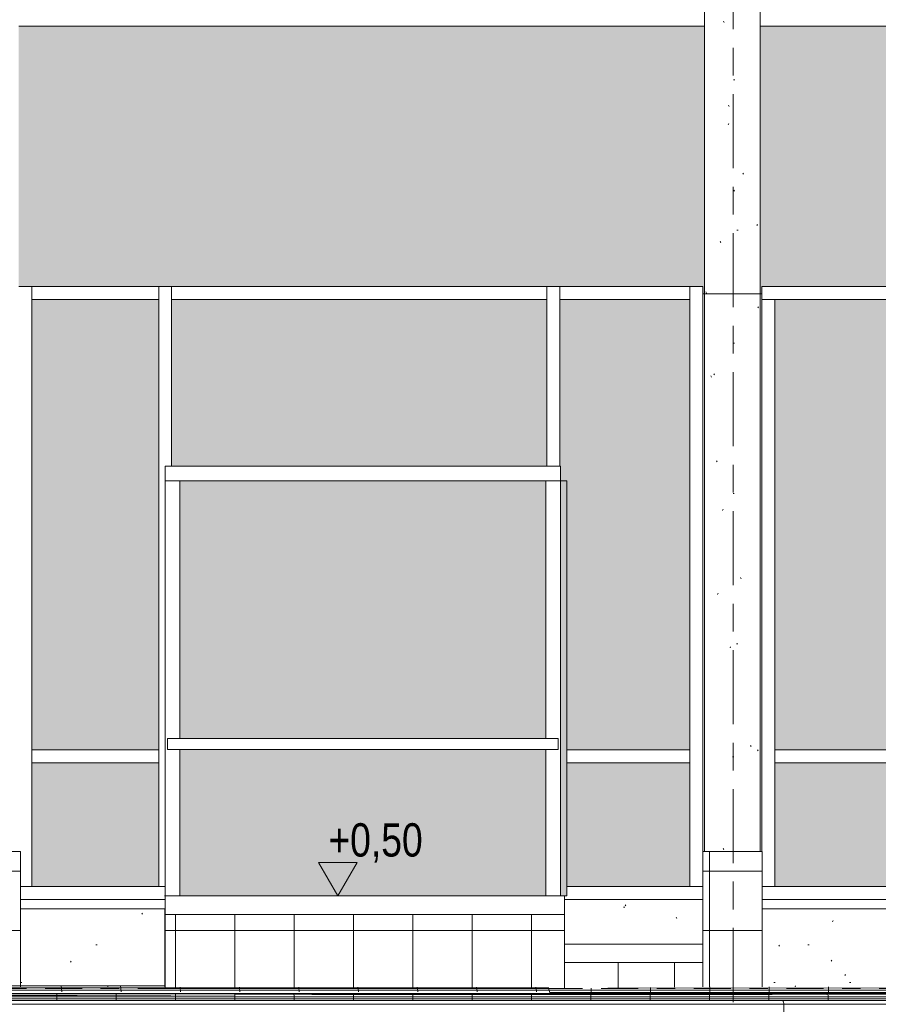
# Model space of a CAD drawing. Header units: metres. Extents: x -32 to 170, y -15 to 869.
# Tile 33 of 66: x -3.87 to 0.77, y -2.88 to 2.43. Entities that reach past the tile are written whole.
import ezdxf

# ---------------------------------------------------------------- set-up
doc = ezdxf.new("R2010")
doc.units = ezdxf.units.M
doc.linetypes.add('_Ebene_', pattern=[0.4, 0.2, -0.1, 0, -0.1])
doc.linetypes.add('_Rasterlinie_', pattern=[0.75, 0.4, -0.1, 0.15, -0.1])
for name, color, linetype, lineweight in [('A_Ebenen', 130, 'Continuous', 5), ('A_Fassade', 113, 'Continuous', 5), ('A_Geschossdecken', 7, 'Continuous', 5), ('A_Geschossdecken_Oberflächenschraffur', 7, 'Continuous', 5), ('A_Hoehenkoten', 124, 'Continuous', 5), ('A_Raster', 128, 'Continuous', 5), ('A_Stuetze-Gr', 151, 'Continuous', 5), ('A_Wand', 244, 'Continuous', 5), ('A_Wände_Oberflächenschraffur', 244, 'Continuous', 5)]:
    doc.layers.add(name, color=color, linetype=linetype, lineweight=lineweight)
doc.styles.add('Arial', font='arial.ttf', dxfattribs={"width": 0.8, "height": 0.18})
pattern_1 = [(0, (-9.746, 18.958), (0.813, 0.203), [0.007, -0.603, 0.007, -0.603, -3.251]), (0, (-9.746, 18.958), (0.813, 0.203), [-1.219, 0.007, -1.212, 0.007, -0.603, -1.422]), (0, (-9.746, 18.958), (0.813, 0.203), [-3.048, 0.007, -0.4, 0.007, -1.009]), (120, (-9.441, 19.06), (-0.5823032, 0.6025787), [0.007, -0.603, 0.007, -0.603, -3.251]), (120, (-9.441, 19.06), (-0.5823032, 0.6025787), [-1.219, 0.007, -1.212, 0.007, -0.603, -1.422]), (120, (-9.441, 19.06), (-0.5823032, 0.6025787), [-3.048, 0.007, -0.4, 0.007, -1.009]), (240, (-9.34, 19.466), (-0.2306968, -0.8055787), [0.007, -0.603, 0.007, -0.603, -3.251]), (240, (-9.34, 19.466), (-0.2306968, -0.8055787), [-1.219, 0.007, -1.212, 0.007, -0.603, -1.422]), (240, (-9.34, 19.466), (-0.2306968, -0.8055787), [-3.048, 0.007, -0.4, 0.007, -1.009])]
pattern_2 = [(0, (-9.746, 18.958), (0, 0.32), []), (90, (-9.746, 18.958), (-0.32, 2e-17), [])]
pattern_3 = [(0, (-2.981, 18.958), (0, 0.32), []), (90, (-2.981, 18.958), (-0.002, 1e-19), [])]
pattern_4 = [(0, (-13.97, 18.958), (0, 0.32), []), (90, (-13.97, 18.958), (-0.303, 2e-17), [])]
pattern_5 = [(359.998, (-9.747, -3.382), (4.19e-07, 0.012), []), (90, (-9.747, -3.382), (-0.32, 2e-17), [])]
pattern_6 = [(0.005, (-9.744, -3.417), (-1.047e-06, 0.012), []), (90, (-9.744, -3.417), (-0.32, 2e-17), [])]
pattern_7 = [(0.005, (-9.744, -3.444), (-1.1345e-06, 0.013), []), (90, (-9.744, -3.444), (-0.32, 2e-17), [])]
pattern_8 = [(359.99, (-9.75, -3.358), (1.92e-06, 0.011), []), (90, (-9.75, -3.358), (-0.32, 2e-17), [])]
pattern_9 = [(0, (-9.746, -3.379), (0, 0.012), []), (90, (-9.746, -3.379), (-0.32, 2e-17), [])]

# ---------------------------------------------------------------- blocks, each defined once
blk = doc.blocks.new('System Panel - Solid-8069820-A')
at = {"layer": 'A_Fassade', "lineweight": 9}
blk.add_hatch(color=10, dxfattribs=at).paths.add_polyline_path([(1.2461, -2.2451), (3.7666, -2.2451), (3.7666, -1.5771), (0.2066, -1.5771), (0.2066, -2.2451), (0.3229, -2.2451)], flags=0)
blk = doc.blocks.new('System Panel - Glazed-8069821-A')
at = {"layer": 'A_Fassade', "lineweight": 9}
blk.add_hatch(color=10, dxfattribs=at).paths.add_polyline_path([(2.0216, -1.5071), (3.7666, -1.5071), (3.7666, 0.9229), (2.0216, 0.9229), (2.0216, 0.5275)], flags=0)
blk = doc.blocks.new('Rectangular Mullion - 70mm x 160mm-8069822-A')
at = {"layer": 'A_Fassade', "color": 250, "lineweight": 9}
for p, q in [((0.1366, 0.9229), (0.1366, 0.9929)), ((1.9866, 0.9929), (0.1366, 0.9929)), ((1.9866, 0.9229), (0.1366, 0.9229))]:
    blk.add_line(p, q, dxfattribs=at)
blk = doc.blocks.new('Rectangular Mullion - 70mm x 160mm-8069824-A')
at = {"layer": 'A_Fassade', "color": 250, "lineweight": 9}
blk.add_line((0.1383, -2.2451), (1.9866, -2.2451), dxfattribs=at)
blk = doc.blocks.new('Rectangular Mullion - 70mm x 160mm-8069825-A')
at = {"layer": 'A_Fassade', "color": 250, "lineweight": 9}
for p, q in [((0.1366, -1.5421), (0.1366, -2.0551)), ((0.2066, -1.5421), (0.2066, -2.2451)), ((0.2066, -2.2451), (0.1383, -2.2451))]:
    blk.add_line(p, q, dxfattribs=at)
blk = doc.blocks.new('Rectangular Mullion - 70mm x 160mm-8069826-A')
at = {"layer": 'A_Fassade', "color": 250, "lineweight": 9}
for p, q in [((0.1366, 0.9229), (0.2066, 0.9229)), ((0.1366, 0.9229), (0.1366, -1.5421)), ((0.2066, 0.9229), (0.2066, -1.5421))]:
    blk.add_line(p, q, dxfattribs=at)
blk = doc.blocks.new('Rectangular Mullion - 70mm x 160mm-8069829-A')
at = {"layer": 'A_Fassade', "color": 250, "lineweight": 9}
for p, q in [((0.2066, -1.5771), (0.2066, -1.5071)), ((1.9866, -1.5071), (0.2066, -1.5071)), ((1.9866, -1.5771), (0.2066, -1.5771))]:
    blk.add_line(p, q, dxfattribs=at)
blk = doc.blocks.new('System Panel - Solid-8069833-A')
at = {"layer": 'A_Fassade', "lineweight": 9}
blk.add_hatch(color=10, dxfattribs=at).paths.add_polyline_path([(-0.6002, -2.2451), (-0.2517, -2.2451), (-0.2517, -1.5771), (-0.915, -1.5771), (-0.915, -2.2451)], flags=0)
blk = doc.blocks.new('System Panel - Glazed center-8069834-A')
at = {"layer": 'A_Fassade', "lineweight": 9}
blk.add_hatch(color=10, dxfattribs=at).paths.add_polyline_path([(-0.6002, -1.5071), (-0.2517, -1.5071), (-0.2517, 0.9229), (-0.9534, 0.9229), (-0.9534, 0.0249), (-0.9487, 0.0249), (-0.9487, -0.0551), (-0.915, -0.0551), (-0.915, -1.5071)], flags=0)
blk = doc.blocks.new('Rectangular Mullion - 70mm x 160mm-8069835-A')
at = {"layer": 'A_Fassade', "color": 250, "lineweight": 9}
for p, q in [((-0.9534, 0.9229), (-0.9534, 0.9929)), ((-0.2517, 0.9929), (-0.9534, 0.9929)), ((-0.2517, 0.9929), (-0.2517, 0.9229)), ((-0.2517, 0.9229), (-0.9534, 0.9229))]:
    blk.add_line(p, q, dxfattribs=at)
blk = doc.blocks.new('Rectangular Mullion - 70mm x 160mm-8069836-A')
at = {"layer": 'A_Fassade', "color": 250, "lineweight": 9}
for p, q in [((-1.0234, 0.9929), (-0.9534, 0.9929)), ((-1.0234, 0.9929), (-1.0234, 0.0249)), ((-0.9534, 0.9929), (-0.9534, 0.0249))]:
    blk.add_line(p, q, dxfattribs=at)
blk = doc.blocks.new('Rectangular Mullion - 70mm x 160mm-8069837-A')
at = {"layer": 'A_Fassade', "color": 250, "lineweight": 9}
for p, q in [((-0.2517, 0.9929), (-0.1817, 0.9929)), ((-0.2517, -1.5421), (-0.2517, 0.9929)), ((-0.1817, -1.5421), (-0.1817, 0.9929))]:
    blk.add_line(p, q, dxfattribs=at)
blk = doc.blocks.new('Rectangular Mullion - 70mm x 160mm-V20-A')
at = {"layer": 'A_Fassade', "color": 250, "lineweight": 9}
for p, q in [((-0.2517, -2.2451), (-0.2517, -1.5421)), ((-0.1817, -2.0551), (-0.1817, -1.5421)), ((-0.1817, -2.2451), (-0.2517, -2.2451))]:
    blk.add_line(p, q, dxfattribs=at)
blk = doc.blocks.new('Rectangular Mullion - 70mm x 160mm-8069838-A')
at = {"layer": 'A_Fassade', "color": 250, "lineweight": 9}
for p, q in [((-0.915, -2.2451), (-0.1817, -2.2451)), ((-0.9272, -2.3151), (-0.1817, -2.3151))]:
    blk.add_line(p, q, dxfattribs=at)
blk = doc.blocks.new('Rectangular Mullion - 70mm x 160mm-8069839-A')
at = {"layer": 'A_Fassade', "color": 250, "lineweight": 9}
for p, q in [((-0.2517, -1.5071), (-0.915, -1.5071)), ((-0.2517, -1.5071), (-0.2517, -1.5771)), ((-0.2517, -1.5771), (-0.915, -1.5771))]:
    blk.add_line(p, q, dxfattribs=at)
blk = doc.blocks.new('System Panel - Solid-8069932-A')
at = {"layer": 'A_Fassade', "lineweight": 9}
blk.add_hatch(color=10, dxfattribs=at).paths.add_polyline_path([(-3.1169, -2.2451), (-3.1169, -1.5771), (-3.8017, -1.5771), (-3.8017, -2.2451), (-3.3698, -2.2451)], flags=0)
blk = doc.blocks.new('System Panel - Glazed center-8069933-A')
at = {"layer": 'A_Fassade', "lineweight": 9}
blk.add_hatch(color=10, dxfattribs=at).paths.add_polyline_path([(-3.1169, -1.5071), (-3.1169, 0.9229), (-3.8017, 0.9229), (-3.8017, -1.5071), (-3.3698, -1.5071)], flags=0)
blk = doc.blocks.new('Rectangular Mullion - 70mm x 160mm-8069934-A')
at = {"layer": 'A_Fassade', "color": 250, "lineweight": 9}
for p, q in [((-3.8017, 0.9229), (-3.8017, 0.9929)), ((-3.1169, 0.9929), (-3.8017, 0.9929)), ((-3.1169, 0.9929), (-3.1169, 0.9229)), ((-3.1169, 0.9229), (-3.8017, 0.9229))]:
    blk.add_line(p, q, dxfattribs=at)
blk = doc.blocks.new('Rectangular Mullion - 70mm x 160mm-V21-A')
at = {"layer": 'A_Fassade', "color": 250, "lineweight": 9}
for p, q in [((-3.8017, -1.5421), (-3.8017, -2.2451)), ((-3.8017, -2.2451), (-3.8617, -2.2451))]:
    blk.add_line(p, q, dxfattribs=at)
blk = doc.blocks.new('Rectangular Mullion - 70mm x 160mm-V22-A')
at = {"layer": 'A_Fassade', "color": 250, "lineweight": 9}
for p, q in [((-3.8717, 0.9929), (-3.8017, 0.9929)), ((-3.8017, 0.9929), (-3.8017, -1.5421))]:
    blk.add_line(p, q, dxfattribs=at)
blk = doc.blocks.new('Rectangular Mullion - 70mm x 160mm-V23-A')
at = {"layer": 'A_Fassade', "color": 250, "lineweight": 9}
for p, q in [((-3.1169, 0.9929), (-3.0469, 0.9929)), ((-3.1169, -1.5421), (-3.1169, 0.9929)), ((-3.0469, 0.0249), (-3.0469, 0.9929))]:
    blk.add_line(p, q, dxfattribs=at)
blk = doc.blocks.new('Rectangular Mullion - 70mm x 160mm-V24-A')
at = {"layer": 'A_Fassade', "color": 250, "lineweight": 9}
for p, q in [((-3.1169, -2.2451), (-3.1169, -1.5421)), ((-3.0819, -2.2451), (-3.1169, -2.2451))]:
    blk.add_line(p, q, dxfattribs=at)
blk = doc.blocks.new('Rectangular Mullion - 70mm x 160mm-8069935-A')
at = {"layer": 'A_Fassade', "color": 250, "lineweight": 9}
blk.add_line((-3.8617, -2.2451), (-3.0819, -2.2451), dxfattribs=at)
blk = doc.blocks.new('Rectangular Mullion - 70mm x 160mm-8069936-A')
at = {"layer": 'A_Fassade', "color": 250, "lineweight": 9}
for p, q in [((-3.8017, -1.5771), (-3.8017, -1.5071)), ((-3.1169, -1.5071), (-3.8017, -1.5071)), ((-3.1169, -1.5071), (-3.1169, -1.5771)), ((-3.1169, -1.5771), (-3.8017, -1.5771))]:
    blk.add_line(p, q, dxfattribs=at)
blk = doc.blocks.new('Floors 1 - Floors 1-8100432-A')
at = {"layer": 'A_Geschossdecken', "color": 250, "lineweight": 9}
for p, q in [((0.2444, -2.859), (-11.7034, -2.859)), ((1.0328, -2.859), (0.2444, -2.859)), ((-11.7152, -2.8801), (0.2563, -2.8801)), ((0.2563, -2.8801), (1.021, -2.8801))]:
    blk.add_line(p, q, dxfattribs=at)
blk.add_open_spline([(0.2494, -2.8613), (0.2491, -2.8609), (0.2485, -2.8603), (0.2475, -2.8598), (0.2468, -2.8594), (0.246, -2.8592), (0.2452, -2.859), (0.2444, -2.859), (0.2439, -2.859), (0.2436, -2.859)], degree=3, knots=[0, 0, 0, 0, 0.1666667, 0.25, 0.3333333, 0.4166667, 0.5, 0.5833333, 0.6666667, 0.6666667, 0.6666667, 0.6666667], dxfattribs=at)
for points in [[(0.2452, -2.859), (0.245, -2.859), (0.2444, -2.859), (0.2439, -2.859), (0.2436, -2.859)], [(0.2563, -2.8801), (0.2563, -2.8778), (0.2558, -2.8733), (0.2534, -2.8668), (0.2509, -2.863), (0.2494, -2.8613)]]:
    blk.add_open_spline(points, degree=3, dxfattribs=at)
blk = doc.blocks.new('System Panel - Solid Cabin-8070337-A')
at = {"layer": 'A_Fassade', "lineweight": 9}
blk.add_hatch(color=10, dxfattribs=at).paths.add_polyline_path([(-1.9094, -2.2951), (-1.0288, -2.2951), (-1.0288, -1.5051), (-3.0019, -1.5051), (-3.0019, -2.2951), (-2.4466, -2.2951)], flags=0)
at = {"layer": 'A_Fassade', "color": 250, "lineweight": 9}
blk.add_line((-3.0019, -2.2951), (-1.9094, -2.2951), dxfattribs=at)
blk = doc.blocks.new('Rectangular Mullion - 80mm x 120mm-8070340-A')
at = {"layer": 'A_Fassade', "color": 250, "lineweight": 9}
for p, q in [((-3.0819, -1.4751), (-3.0819, -0.0551)), ((-3.0019, -0.0551), (-3.0019, -1.4451))]:
    blk.add_line(p, q, dxfattribs=at)
blk = doc.blocks.new('System Panel - Glazed-8070346-A')
at = {"layer": 'A_Fassade', "lineweight": 9}
blk.add_hatch(color=10, dxfattribs=at).paths.add_polyline_path([(-1.5234, -1.4451), (-1.0289, -1.4451), (-1.0289, -0.0551), (-3.0019, -0.0551), (-3.0019, -1.4451), (-2.4466, -1.4451)], flags=0)
blk = doc.blocks.new('Rectangular Mullion - 80mm x 120mm-8070348-A')
at = {"layer": 'A_Fassade', "color": 250, "lineweight": 9}
for p, q in [((-3.0819, -2.2951), (-3.0819, -1.4751)), ((-3.0019, -1.5051), (-3.0019, -2.2951)), ((-3.0019, -2.2951), (-3.0819, -2.2951))]:
    blk.add_line(p, q, dxfattribs=at)
blk = doc.blocks.new('Rectangular Mullion - 60mm x 60mm-8070351-A')
at = {"layer": 'A_Fassade', "color": 250, "lineweight": 9}
for p, q in [((-3.0694, -1.5051), (-3.0694, -1.4451)), ((-0.9612, -1.4451), (-3.0694, -1.4451)), ((-0.9612, -1.4451), (-0.9612, -1.5051)), ((-0.9612, -1.5051), (-3.0694, -1.5051))]:
    blk.add_line(p, q, dxfattribs=at)
blk = doc.blocks.new('Fassade - TU DF 1 - mit Mittelpfosten Kabine - Fassade - TU DF 1 - mit Panikstange-8070354-A')
at = {"layer": 'A_Fassade', "lineweight": 9}
blk.add_hatch(color=10, dxfattribs=at).paths.add_polyline_path([(-0.9272, -2.2951), (-0.915, -2.2951), (-0.915, -0.0551), (-0.9488, -0.0551), (-0.9488, -2.2951)], flags=0)
at = {"layer": 'A_Fassade', "color": 250, "lineweight": 9}
for p, q in [((-0.9487, -0.0551), (-0.915, -0.0551)), ((-0.915, -0.0551), (-0.915, -2.2951)), ((-0.915, -2.2951), (-0.9272, -2.2951))]:
    blk.add_line(p, q, dxfattribs=at)
blk = doc.blocks.new('Rectangular Mullion - 80mm x 80mm-8070604-A')
at = {"layer": 'A_Fassade', "color": 250, "lineweight": 9}
for p, q in [((-3.0819, 0.0249), (-3.0819, -0.0551)), ((-0.9487, 0.0249), (-3.0819, 0.0249)), ((-0.9487, -0.0551), (-0.9487, 0.0249)), ((-0.9487, -0.0551), (-3.0819, -0.0551))]:
    blk.add_line(p, q, dxfattribs=at)
blk = doc.blocks.new('Rectangular Mullion - 80mm x 80mm-8070605-A')
at = {"layer": 'A_Fassade', "color": 250, "lineweight": 9}
blk.add_line((-3.0819, -0.0551), (-3.0819, 0.0249), dxfattribs=at)
blk = doc.blocks.new('Rectangular Mullion - 80mm x 120mm-8070360-A')
at = {"layer": 'A_Fassade', "color": 250, "lineweight": 9}
for p, q in [((-1.0288, -1.4451), (-1.0288, -0.0551)), ((-0.9488, -0.0551), (-0.9488, -2.2951)), ((-1.0288, -2.2951), (-1.0288, -1.5051)), ((-0.9488, -2.2951), (-1.0288, -2.2951))]:
    blk.add_line(p, q, dxfattribs=at)
blk = doc.blocks.new('System Panel - Glazed center-8070363-A')
at = {"layer": 'A_Fassade', "lineweight": 9}
blk.add_hatch(color=10, dxfattribs=at).paths.add_polyline_path([(-2.4466, 0.0249), (-1.0234, 0.0249), (-1.0234, 0.9229), (-3.0469, 0.9229), (-3.0469, 0.0249), (-3.0019, 0.0249)], flags=0)
blk = doc.blocks.new('Rectangular Mullion - 70mm x 160mm-8070364-A')
at = {"layer": 'A_Fassade', "color": 250, "lineweight": 9}
for p, q in [((-3.0469, 0.9229), (-3.0469, 0.9929)), ((-1.0234, 0.9929), (-3.0469, 0.9929)), ((-1.0234, 0.9929), (-1.0234, 0.9229)), ((-1.0234, 0.9229), (-3.0469, 0.9229))]:
    blk.add_line(p, q, dxfattribs=at)
blk = doc.blocks.new('FP_72-A')
at = {"layer": 'A_Geschossdecken_Oberflächenschraffur', "color": 9}
for p, q in [((-14.0569, -2.7795), (-3.0829, -2.7796)), ((-14.0569, -2.7795), (-3.0829, -2.7796)), ((-14.0569, -2.7917), (-1.0117, -2.7919)), ((-14.0569, -2.7917), (-1.0117, -2.7919)), ((-14.0569, -2.804), (-1.008, -2.8043)), ((-14.0569, -2.804), (-1.008, -2.8043)), ((-3.6392, -2.8135), (-3.6424, -2.7781)), ((-3.6392, -2.8135), (-3.6424, -2.7781)), ((-3.319, -2.8135), (-3.3224, -2.7781)), ((-3.319, -2.8135), (-3.3224, -2.7781)), ((-2.9988, -2.8135), (-3.0015, -2.7878)), ((-2.9988, -2.8135), (-3.0015, -2.7878)), ((-2.6786, -2.8135), (-2.6815, -2.7878)), ((-2.6786, -2.8135), (-2.6815, -2.7878)), ((-2.3585, -2.8135), (-2.3616, -2.7878)), ((-2.3585, -2.8135), (-2.3616, -2.7878)), ((-2.0383, -2.8135), (-2.0416, -2.7878)), ((-2.0383, -2.8135), (-2.0416, -2.7878)), ((-1.7181, -2.8135), (-1.7216, -2.7878)), ((-1.7181, -2.8135), (-1.7216, -2.7878)), ((-1.398, -2.8135), (-1.4016, -2.7878)), ((-1.398, -2.8135), (-1.4016, -2.7878)), ((-1.0778, -2.8135), (-1.0816, -2.7878)), ((-1.0778, -2.8135), (-1.0816, -2.7878))]:
    blk.add_line(p, q, dxfattribs=at)
blk = doc.blocks.new('Höhenkoten - leer-6237472-A')
at = {"layer": 'A_Hoehenkoten'}
for p, q in [((-22.0251, -3.4351), (-21.8172, -3.4351)), ((-21.9212, -3.6151), (-22.0251, -3.4351)), ((-21.9212, -3.6151), (-21.8172, -3.4351))]:
    blk.add_line(p, q, dxfattribs=at)

msp = doc.modelspace()

# ---------------------------------------------------------------- hatches: boundary and pattern name
at = {"layer": 'A_Geschossdecken_Oberflächenschraffur'}
h = msp.add_hatch(dxfattribs=at)
h.set_pattern_fill('FP_42', color=9, style=0, pattern_type=2)
h.set_pattern_definition(pattern_6)
h.paths.add_polyline_path([(-1.0051, -2.821), (10.0163, -2.8195), (1.2461, -2.7853), (-0.2561, -2.7865), (-0.9289, -2.7951), (-1.0131, -2.7951), (-1.0053, -2.8207)], flags=0)
h = msp.add_hatch(dxfattribs=at)
h.set_pattern_fill('FP_42', color=9, style=0, pattern_type=2)
h.set_pattern_definition(pattern_6)
h.paths.add_polyline_path([(-1.0051, -2.821), (10.0163, -2.8195), (1.2461, -2.7853), (-0.2561, -2.7865), (-0.9289, -2.7951), (-1.0131, -2.7951), (-1.0053, -2.8207)], flags=0)
h = msp.add_hatch(dxfattribs=at)
h.set_pattern_fill('FP_41', color=9, style=0, pattern_type=2)
h.set_pattern_definition(pattern_5)
h.paths.add_polyline_path([(-13.9725, -2.8801), (-13.5319, -2.8781), (-13.5037, -2.859), (-13.5005, -2.859), (-13.0631, -2.859), (-11.7072, -2.8601), (-11.7086, -2.8613), (-11.7072, -2.8602), (-11.7042, -2.859), (-9.3487, -2.859), (-1.0618, -2.821), (-14.0567, -2.8209), (-13.9863, -2.8704)], flags=0)
h = msp.add_hatch(dxfattribs=at)
h.set_pattern_fill('FP_41', color=9, style=0, pattern_type=2)
h.set_pattern_definition(pattern_5)
h.paths.add_polyline_path([(-13.9725, -2.8801), (-13.5319, -2.8781), (-13.5037, -2.859), (-13.5005, -2.859), (-13.0631, -2.859), (-11.7072, -2.8601), (-11.7086, -2.8613), (-11.7072, -2.8602), (-11.7042, -2.859), (-9.3487, -2.859), (-1.0618, -2.821), (-14.0567, -2.8209), (-13.9863, -2.8704)], flags=0)
h = msp.add_hatch(dxfattribs=at)
h.set_pattern_fill('FP_53', color=9, style=0, pattern_type=2)
h.set_pattern_definition(pattern_9)
h.paths.add_polyline_path([(-13.5347, -2.8801), (-13.5319, -2.8781), (-13.9725, -2.8801), (-13.6127, -2.8801)], flags=0)
h.paths.add_polyline_path([(12.0478, -2.8801), (11.5787, -2.878), (11.5817, -2.8801), (12.0327, -2.8801)], flags=0)
h.paths.add_polyline_path([(-11.7154, -2.8801), (-11.7152, -2.8801), (-11.7152, -2.8784)], flags=0)
h.paths.add_polyline_path([(1.021, -2.8801), (1.0212, -2.8801), (1.022, -2.8733), (1.0243, -2.867), (1.0306, -2.8594), (1.0322, -2.859), (7.3935, -2.859), (-1.0618, -2.8213), (-9.3487, -2.859), (1.0292, -2.8601), (1.0278, -2.8613), (1.0239, -2.8676), (1.0217, -2.8741), (1.0212, -2.8784)], flags=0)
h = msp.add_hatch(dxfattribs=at)
h.set_pattern_fill('FP_53', color=9, style=0, pattern_type=2)
h.set_pattern_definition(pattern_9)
h.paths.add_polyline_path([(-13.5347, -2.8801), (-13.5319, -2.8781), (-13.9725, -2.8801), (-13.6127, -2.8801)], flags=0)
h.paths.add_polyline_path([(12.0478, -2.8801), (11.5787, -2.878), (11.5817, -2.8801), (12.0327, -2.8801)], flags=0)
h.paths.add_polyline_path([(-11.7154, -2.8801), (-11.7152, -2.8801), (-11.7152, -2.8784)], flags=0)
h.paths.add_polyline_path([(1.021, -2.8801), (1.0212, -2.8801), (1.022, -2.8733), (1.0243, -2.867), (1.0306, -2.8594), (1.0322, -2.859), (7.3935, -2.859), (-1.0618, -2.8213), (-9.3487, -2.859), (1.0292, -2.8601), (1.0278, -2.8613), (1.0239, -2.8676), (1.0217, -2.8741), (1.0212, -2.8784)], flags=0)
h = msp.add_hatch(dxfattribs=at)
h.set_pattern_fill('FP_49', color=9, style=0, pattern_type=2)
h.set_pattern_definition(pattern_7)
h.paths.add_polyline_path([(10.1632, -2.8401), (10.1712, -2.8201), (-0.6002, -2.8217), (10.0163, -2.8398)], flags=0)
h = msp.add_hatch(dxfattribs=at)
h.set_pattern_fill('FP_49', color=9, style=0, pattern_type=2)
h.set_pattern_definition(pattern_7)
h.paths.add_polyline_path([(10.1632, -2.8401), (10.1712, -2.8201), (-0.6002, -2.8217), (10.0163, -2.8398)], flags=0)
h = msp.add_hatch(dxfattribs=at)
h.set_pattern_fill('FP_51', color=9, style=0, pattern_type=2)
h.set_pattern_definition(pattern_8)
h.paths.add_polyline_path([(12.0478, -2.8801), (11.5673, -2.8699), (11.5787, -2.878), (12.0327, -2.88)], flags=0)
h.paths.add_polyline_path([(9.7683, -2.859), (11.0558, -2.859), (10.1632, -2.8401), (-0.6002, -2.8229), (7.3935, -2.859), (9.766, -2.859)], flags=0)
h = msp.add_hatch(dxfattribs=at)
h.set_pattern_fill('FP_51', color=9, style=0, pattern_type=2)
h.set_pattern_definition(pattern_8)
h.paths.add_polyline_path([(12.0478, -2.8801), (11.5673, -2.8699), (11.5787, -2.878), (12.0327, -2.88)], flags=0)
h.paths.add_polyline_path([(9.7683, -2.859), (11.0558, -2.859), (10.1632, -2.8401), (-0.6002, -2.8229), (7.3935, -2.859), (9.766, -2.859)], flags=0)
at = {"layer": 'A_Stuetze-Gr'}
h = msp.add_hatch(dxfattribs=at)
h.set_pattern_fill('FP_1', style=0, pattern_type=2)
h.set_pattern_definition(pattern_1)
h.paths.add_polyline_path([(0.1283, 0.9549), (0.1283, 6.1449), (-0.1717, 6.1449), (-0.1717, 0.9549)], flags=0)
h = msp.add_hatch(dxfattribs=at)
h.set_pattern_fill('FP_1', style=0, pattern_type=2)
h.set_pattern_definition(pattern_1)
h.paths.add_polyline_path([(-0.1717, -2.0551), (0.1283, -2.0551), (0.1283, 0.9549), (-0.1717, 0.9549), (-0.1717, -1.2449)], flags=0)
at = {"layer": 'A_Wände_Oberflächenschraffur'}
h = msp.add_hatch(dxfattribs=at)
h.set_pattern_fill('FP_1', style=0, pattern_type=2)
h.set_pattern_definition(pattern_1)
h.paths.add_polyline_path([(-13.0631, 0.9549), (-12.7816, 0.9549), (-12.7816, 0.9849), (-14.3441, 0.9849), (-14.3441, 0.9549), (-13.5247, 0.9549)], flags=0)
h.paths.add_polyline_path([(-16.7572, 0.9549), (-16.3156, 0.9549), (-16.3156, 0.9849), (-16.7572, 0.9849)], flags=0)
h.paths.add_polyline_path([(-12.6015, 0.9549), (-12.1745, 0.9549), (-12.1745, 1.931), (-14.6566, 1.6549), (-14.7392, 1.6549), (-14.8004, 1.0249), (-12.7566, 1.0242), (-12.7566, 0.9849), (-12.7456, 0.9849), (-12.7456, 0.9549)], flags=0)
h.paths.add_polyline_path([(-7.8766, 0.9549), (-7.8655, 0.9549), (-7.8655, 0.9929), (-4.1717, 0.9929), (-4.1717, 2.3986), (-7.8766, 2.3986), (-7.8766, 0.9929)], flags=0)
h.paths.add_polyline_path([(12.7255, 0.9549), (12.7255, 6.1449), (12.7178, 6.1449), (12.7178, 2.3986), (8.1316, 2.3986), (8.1316, 0.9549), (12.7155, 0.9549)], flags=0)
h.paths.add_polyline_path([(-16.2906, 0.9549), (-16.159, 0.9549), (-16.1621, 0.9849), (-16.2906, 0.9849)], flags=0)
h.paths.add_polyline_path([(-15.4122, 0.9549), (-15.2081, 0.9549), (-15.2038, 0.9849), (-15.7615, 0.9849), (-15.7571, 0.9549), (-15.4897, 0.9549)], flags=0)
h.paths.add_polyline_path([(4.1398, 0.9549), (4.1398, 0.9929), (7.8316, 0.9929), (7.8316, 2.3986), (4.1316, 2.3986), (4.1316, 0.9549)], flags=0)
h.paths.add_polyline_path([(-14.3691, 0.9549), (-14.3691, 0.9849), (-14.5031, 0.9849), (-14.5031, 0.9549), (-14.4479, 0.9549)], flags=0)
h.paths.add_polyline_path([(-14.8072, 0.9549), (-14.5281, 0.9549), (-14.5281, 0.9849), (-14.8043, 0.9849)], flags=0)
h.paths.add_polyline_path([(0.1366, 0.9549), (0.1366, 0.9929), (3.8316, 0.9929), (3.8316, 2.3986), (0.1283, 2.3986), (0.1283, 0.9549)], flags=0)
h.paths.add_polyline_path([(-0.1817, 0.9549), (-0.1717, 0.9549), (-0.1717, 2.3986), (-3.8717, 2.3986), (-3.8717, 0.9929), (-0.1817, 0.9929)], flags=0)
h.paths.add_polyline_path([(-11.6783, 0.9929), (-8.1766, 0.9929), (-8.1766, 2.3986), (-11.8745, 2.3986), (-11.8745, 2.1049), (-11.5103, 2.1049), (-11.5103, 2.0049), (-11.8745, 1.9644), (-11.8745, 0.9929)], flags=0)
h.paths.add_polyline_path([(-16.2942, 1.0249), (-16.1662, 1.0249), (-16.2472, 1.8209), (-16.7572, 1.8958), (-16.7572, 1.0249), (-16.7558, 1.0249)], flags=0)
h.paths.add_polyline_path([(-15.371, 1.0249), (-15.1979, 1.0249), (-15.1061, 1.6549), (-15.1166, 1.6549), (-15.8774, 1.7666), (-15.7675, 1.0249), (-15.4897, 1.0249)], flags=0)
h.paths.add_polyline_path([(-13.5247, 2.1049), (-12.1745, 2.1049), (-12.1745, 2.3986), (-13.8743, 2.3986), (-13.8743, 2.1049)], flags=0)
h.paths.add_polyline_path([(-16.7572, 2.1049), (-16.2761, 2.1049), (-16.306, 2.3986), (-16.7572, 2.3986), (-16.7572, 2.2999)], flags=0)
h.paths.add_polyline_path([(-13.9028, 2.1049), (-13.9028, 2.3986), (-14.667, 2.3986), (-14.6955, 2.1049), (-14.4479, 2.1049)], flags=0)
h.paths.add_polyline_path([(-15.7528, 2.1049), (-15.7528, 2.3986), (-15.971, 2.3986), (-15.9275, 2.1049), (-15.825, 2.1049)], flags=0)
h.paths.add_polyline_path([(-15.7243, 2.1049), (-15.0405, 2.1049), (-14.9977, 2.3986), (-15.7243, 2.3986), (-15.7243, 2.2999)], flags=0)
h = msp.add_hatch(dxfattribs=at)
h.set_pattern_fill('FP_13', color=133, style=0, pattern_type=2)
h.set_pattern_definition(pattern_2)
h.paths.add_polyline_path([(-3.8617, -2.7866), (-3.8617, -2.0551), (-4.1717, -2.0551), (-4.1717, -2.7866), (-3.9691, -2.7866)], flags=0)
h = msp.add_hatch(dxfattribs=at)
h.set_pattern_fill('FP_13', color=133, style=0, pattern_type=2)
h.set_pattern_definition(pattern_2)
h.paths.add_polyline_path([(-3.8617, -2.7866), (-3.8617, -2.0551), (-4.1717, -2.0551), (-4.1717, -2.7866), (-3.9691, -2.7866)], flags=0)
h = msp.add_hatch(dxfattribs=at)
h.set_pattern_fill('FP_13', color=133, style=0, pattern_type=2)
h.set_pattern_definition(pattern_2)
h.paths.add_polyline_path([(-0.1817, -2.7865), (-0.1717, -2.7864), (-0.1717, -2.0551), (-0.1817, -2.0551), (-0.1817, -2.7864)], flags=0)
h = msp.add_hatch(dxfattribs=at)
h.set_pattern_fill('FP_13', color=133, style=0, pattern_type=2)
h.set_pattern_definition(pattern_2)
h.paths.add_polyline_path([(-0.1817, -2.7865), (-0.1717, -2.7864), (-0.1717, -2.0551), (-0.1817, -2.0551), (-0.1817, -2.7864)], flags=0)
h = msp.add_hatch(dxfattribs=at)
h.set_pattern_fill('FP_13', color=133, style=0, pattern_type=2)
h.set_pattern_definition(pattern_2)
h.paths.add_polyline_path([(-0.1717, -2.7865), (0.1383, -2.7864), (0.1383, -2.0551), (-0.1717, -2.0551), (-0.1717, -2.7864)], flags=0)
h = msp.add_hatch(dxfattribs=at)
h.set_pattern_fill('FP_13', color=133, style=0, pattern_type=2)
h.set_pattern_definition(pattern_2)
h.paths.add_polyline_path([(-0.1717, -2.7865), (0.1383, -2.7864), (0.1383, -2.0551), (-0.1717, -2.0551), (-0.1717, -2.7864)], flags=0)
h = msp.add_hatch(dxfattribs=at)
h.set_pattern_fill('FP_1', style=0, pattern_type=2)
h.set_pattern_definition(pattern_1)
h.paths.add_polyline_path([(-0.9272, -2.5551), (-0.1817, -2.5551), (-0.1817, -2.3151), (-0.9272, -2.3151), (-0.9272, -2.3951)], flags=0)
h = msp.add_hatch(dxfattribs=at)
h.set_pattern_fill('FP_1', style=0, pattern_type=2)
h.set_pattern_definition(pattern_1)
h.paths.add_polyline_path([(-3.0837, -2.7856), (-3.0837, -2.3651), (-3.8617, -2.3651), (-3.8617, -2.7856), (-3.3698, -2.7856)], flags=0)
h = msp.add_hatch(dxfattribs=at)
h.set_pattern_fill('FP_1', style=0, pattern_type=2)
h.set_pattern_definition(pattern_1)
h.paths.add_polyline_path([(0.1383, -2.7854), (3.8216, -2.785), (3.8216, -2.3651), (0.1383, -2.3651), (0.1383, -2.7852)], flags=0)
h = msp.add_hatch(dxfattribs=at)
h.set_pattern_fill('FP_13', color=133, style=0, pattern_type=2)
h.set_pattern_definition(pattern_2)
h.paths.add_polyline_path([(-1.5234, -2.7951), (-1.0472, -2.7951), (-1.0472, -2.3951), (-3.0822, -2.3951), (-3.0822, -2.7951), (-2.4466, -2.7951)], flags=0)
h = msp.add_hatch(dxfattribs=at)
h.set_pattern_fill('FP_13', color=133, style=0, pattern_type=2)
h.set_pattern_definition(pattern_2)
h.paths.add_polyline_path([(-1.5234, -2.7951), (-1.0472, -2.7951), (-1.0472, -2.3951), (-3.0822, -2.3951), (-3.0822, -2.7951), (-2.4466, -2.7951)], flags=0)
h = msp.add_hatch(dxfattribs=at)
h.set_pattern_fill('FP_13', color=133, style=0, pattern_type=2)
h.set_pattern_definition(pattern_2)
h.paths.add_polyline_path([(-1.0472, -2.7951), (-0.9272, -2.7949), (-0.9272, -2.3951), (-1.0472, -2.3951), (-1.0472, -2.7949)], flags=0)
h = msp.add_hatch(dxfattribs=at)
h.set_pattern_fill('FP_13', color=133, style=0, pattern_type=2)
h.set_pattern_definition(pattern_2)
h.paths.add_polyline_path([(-1.0472, -2.7951), (-0.9272, -2.7949), (-0.9272, -2.3951), (-1.0472, -2.3951), (-1.0472, -2.7949)], flags=0)
h = msp.add_hatch(dxfattribs=at)
h.set_pattern_fill('FP_21', color=133, style=0, pattern_type=2)
h.set_pattern_definition(pattern_4)
h.paths.add_polyline_path([(-0.9114, -2.7951), (-0.1817, -2.7854), (-0.1817, -2.6551), (-0.9272, -2.6551), (-0.9272, -2.7951)], flags=0)
h = msp.add_hatch(dxfattribs=at)
h.set_pattern_fill('FP_21', color=133, style=0, pattern_type=2)
h.set_pattern_definition(pattern_4)
h.paths.add_polyline_path([(-0.9114, -2.7951), (-0.1817, -2.7854), (-0.1817, -2.6551), (-0.9272, -2.6551), (-0.9272, -2.7951)], flags=0)
h = msp.add_hatch(dxfattribs=at)
h.set_pattern_fill('FP_20', color=133, style=0, pattern_type=2)
h.set_pattern_definition(pattern_3)
h.paths.add_polyline_path([(-3.0822, -2.7951), (-3.0822, -2.7951), (-3.0829, -2.7907)], flags=0)
h = msp.add_hatch(dxfattribs=at)
h.set_pattern_fill('FP_20', color=133, style=0, pattern_type=2)
h.set_pattern_definition(pattern_3)
h.paths.add_polyline_path([(-3.0822, -2.7951), (-3.0822, -2.7951), (-3.0829, -2.7907)], flags=0)

# ---------------------------------------------------------------- linework, layer by layer
at = {"layer": 'A_Ebenen', "color": 170, "linetype": '_Ebene_', "lineweight": 9}
msp.add_line((21.9701, -2.7951), (-24.9286, -2.7951), dxfattribs=at)
at = {"layer": 'A_Geschossdecken', "color": 250, "lineweight": 9}
for p, q in [((-3.8617, -2.3151), (-3.0837, -2.3151)), ((-3.0862, -2.2951), (-3.0822, -2.2951)), ((-3.0822, -2.2951), (-3.0822, -2.3951)), ((-1.9094, -2.2951), (-1.0288, -2.2951)), ((-0.9488, -2.2951), (-0.9272, -2.2951)), ((-0.9272, -2.2951), (-0.9272, -2.3951)), ((0.1383, -2.3151), (3.8216, -2.3151)), ((3.8216, -2.3651), (0.1383, -2.3651)), ((-0.9272, -2.3951), (-3.0837, -2.3951)), ((-0.9272, -2.5551), (-0.1817, -2.5551)), ((-1.0051, -2.821), (-1.013, -2.7953)), ((-14.0569, -2.8207), (-1.0051, -2.821)), ((-9.3487, -2.859), (-1.0051, -2.821)), ((-1.0051, -2.821), (10.1712, -2.8201)), ((-1.0051, -2.821), (10.1632, -2.8401)), ((-1.0051, -2.821), (7.3938, -2.859)), ((1.021, -2.8801), (-14.001, -2.8801)), ((0.2563, -2.8801), (0.2563, -3.1601))]:
    msp.add_line(p, q, dxfattribs=at)
at = {"layer": 'A_Raster', "linetype": '_Rasterlinie_', "lineweight": 9}
msp.add_line((-0.0184, -14.8682), (-0.0184, 14.615), dxfattribs=at)
at = {"layer": 'A_Stuetze-Gr', "color": 250, "lineweight": 9}
for p, q in [((-0.1717, 0.9549), (-0.1717, 6.1449)), ((0.1283, 6.1449), (0.1283, 0.9549)), ((-0.1717, 0.9549), (0.1283, 0.9549)), ((-0.1717, -2.0551), (-0.1717, 0.9549)), ((0.1283, 0.9549), (-0.1717, 0.9549)), ((0.1283, 0.9549), (0.1283, -2.0551))]:
    msp.add_line(p, q, dxfattribs=at)
at = {"layer": 'A_Wand', "color": 250, "lineweight": 9}
for p, q in [((-0.1717, 2.3986), (-3.8717, 2.3986)), ((3.8316, 2.3986), (0.1283, 2.3986)), ((-0.1817, 0.9549), (-0.1717, 0.9549)), ((0.1283, 0.9549), (0.1366, 0.9549)), ((-3.8617, -2.0551), (-4.1817, -2.0551)), ((-3.8617, -2.7866), (-3.8617, -2.0551)), ((-0.1817, -2.7864), (-0.1817, -2.0551)), ((0.1383, -2.0551), (-0.1817, -2.0551)), ((0.1383, -2.7864), (0.1383, -2.0551)), ((-3.0837, -2.3651), (-3.8617, -2.3651)), ((-3.0837, -2.7857), (-3.0837, -2.3651)), ((-3.0822, -2.3951), (-3.0822, -2.7951)), ((-0.9272, -2.3951), (-0.9272, -2.7951)), ((-0.1817, -2.6551), (-0.9272, -2.6551)), ((-3.0822, -2.7951), (-0.9114, -2.7951))]:
    msp.add_line(p, q, dxfattribs=at)

# ---------------------------------------------------------------- block references
at = {"layer": 'A_Fassade', "color": 250, "lineweight": 9}
for name, p in [('Rectangular Mullion - 70mm x 160mm-V22-A', (0, 0)), ('Rectangular Mullion - 70mm x 160mm-8069934-A', (0, 0)), ('Rectangular Mullion - 70mm x 160mm-V23-A', (0, 0)), ('Rectangular Mullion - 70mm x 160mm-8070364-A', (0, 0)), ('Rectangular Mullion - 70mm x 160mm-8069836-A', (0, 0)), ('Rectangular Mullion - 70mm x 160mm-8069835-A', (0, 0)), ('Rectangular Mullion - 70mm x 160mm-8069837-A', (0, 0)), ('Rectangular Mullion - 70mm x 160mm-8069822-A', (0, 0)), ('System Panel - Glazed center-8069933-A', (0, 0)), ('System Panel - Glazed center-8070363-A', (0, 0)), ('System Panel - Glazed center-8069834-A', (0, 0)), ('Rectangular Mullion - 70mm x 160mm-8069826-A', (0, 0)), ('System Panel - Glazed-8069821-A', (-1.815, 0)), ('Rectangular Mullion - 80mm x 80mm-8070604-A', (0, 0)), ('Rectangular Mullion - 80mm x 80mm-8070605-A', (0, 0)), ('Rectangular Mullion - 80mm x 120mm-8070340-A', (0, 0)), ('System Panel - Glazed-8070346-A', (0, 0)), ('Rectangular Mullion - 80mm x 120mm-8070360-A', (0, 0)), ('Fassade - TU DF 1 - mit Mittelpfosten Kabine - Fassade - TU DF 1 - mit Panikstange-8070354-A', (0, 0)), ('Rectangular Mullion - 80mm x 120mm-8070348-A', (0, 0)), ('Rectangular Mullion - 60mm x 60mm-8070351-A', (0, 0)), ('Rectangular Mullion - 70mm x 160mm-8069936-A', (0, 0)), ('System Panel - Solid Cabin-8070337-A', (0, 0)), ('Rectangular Mullion - 70mm x 160mm-8069839-A', (0, 0)), ('Rectangular Mullion - 70mm x 160mm-8069829-A', (0, 0)), ('Rectangular Mullion - 70mm x 160mm-V21-A', (0, 0)), ('System Panel - Solid-8069932-A', (0, 0)), ('Rectangular Mullion - 70mm x 160mm-V24-A', (0, 0)), ('System Panel - Solid-8069833-A', (0, 0)), ('Rectangular Mullion - 70mm x 160mm-V20-A', (0, 0)), ('Rectangular Mullion - 70mm x 160mm-8069825-A', (0, 0)), ('System Panel - Solid-8069820-A', (0, 0)), ('Rectangular Mullion - 70mm x 160mm-8069935-A', (0, 0)), ('Rectangular Mullion - 70mm x 160mm-8069838-A', (0, 0)), ('Rectangular Mullion - 70mm x 160mm-8069824-A', (0, 0))]:
    msp.add_blockref(name, p, dxfattribs=at)
at = {"layer": 'A_Geschossdecken', "color": 250, "lineweight": 9}
for name in ['FP_72-A', 'Floors 1 - Floors 1-8100432-A']:
    msp.add_blockref(name, (0, 0), dxfattribs=at)
at = {"layer": 'A_Hoehenkoten'}
msp.add_blockref('Höhenkoten - leer-6237472-A', (19.7703, 1.32), dxfattribs=at)

# ---------------------------------------------------------------- texts
at = {"layer": 'A_Hoehenkoten', "insert": (-2.2015, -1.9029), "char_height": 0.18, "width": 0.601593, "attachment_point": 1, "line_spacing_factor": 0.941778, "style": 'Arial'}
msp.add_mtext('+0,50', dxfattribs=at)

doc.saveas('drawing.dxf')
